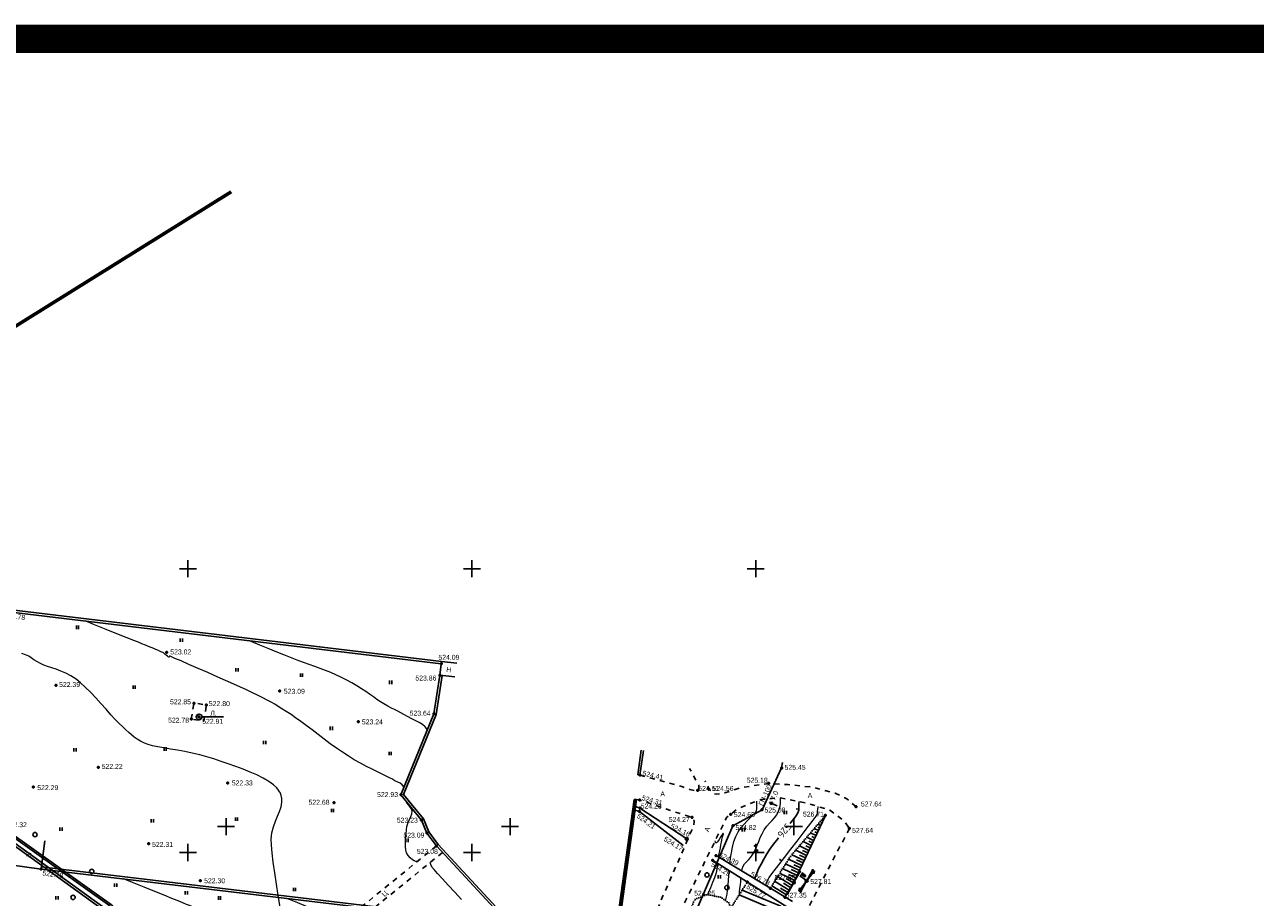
# Model space of a CAD drawing. Header units: millimetres. Extents: x 767170 to 66149698, y -983507 to 2493658.
# Tile 133 of 226: x 2038318 to 2255061, y -467642 to -313890. Entities that reach past the tile are written whole.
import ezdxf

# ---------------------------------------------------------------- set-up
doc = ezdxf.new("R2010")
doc.units = ezdxf.units.MM
for name, pattern in [('Д_ТРОТ_ТРУБА', [3, 1.5, -1.5]), ('ДОРОГИ_СТРОЯЩ', [9, 8, -1]), ('Контура низ откосов  Штриховая 0.1-0.5 - - - - - - -', [0.6, 0.1, -0.5])]:
    doc.linetypes.add(name, pattern=pattern)
for name, color, linetype in [('(001) Сетка', 92, 'Continuous'), ('(004) Точки рельефа', 7, 'Continuous'), ('(004a) Точки рельефа (отк.)', 7, 'Continuous'), ('(007) Здания', 7, 'Continuous'), ('(011) Колодцы', 7, 'Continuous'), ('(013) Газ', 30, 'ИК_Газопровод -------г--------'), ('(022) Возд. Линии', 7, 'Continuous'), ('(024) Ж_д знаки', 7, 'Continuous'), ('(025) Дорога', 7, 'Continuous'), ('(027) Гидрография', 7, 'Continuous'), ('(031) Горизонтали', 42, 'Continuous'), ('(035) Откосы', 7, 'Continuous'), ('(036) Растительность', 7, 'Continuous'), ('(038) Деревья', 7, 'Continuous'), ('(039) Земля', 7, 'Continuous'), ('(040) Ограда', 7, 'Continuous'), ('C-TOPO-MAJR', 9, 'Continuous')]:
    doc.layers.add(name, color=color, linetype=linetype)
doc.layers.add('(032) Горизонтали утолщенные', color=32, linetype='Continuous', lineweight=30)
doc.layers.add('(042) Бергштрих', color=32, linetype='Continuous', lineweight=30)
doc.styles.add('BM-431', font='txt')
doc.styles.add('D-431', font='txt')
doc.styles.add('P-131', font='txt')
doc.styles.add('S', font='txtwr', dxfattribs={"oblique": 15})
doc.styles.get("Standard").update_dxf_attribs({"font": 'isocpeui.ttf'})
doc.styles.add('СПДС', font='isocpeur.ttf')
doc.linetypes.add('GAZ_VOZDUSH', pattern='A,1,-2,["~",Standard,S=3,R=0,X=-1.5,Y=-1.5],-1,10', length=14)
doc.linetypes.add('ИК_Газопровод -------г--------', pattern='A,9,-0.6,["Г",Standard,S=1.2,R=0,X=0,Y=-0.6],-1.2', length=10.8)
doc.linetypes.add('ОГРАДА_БЕТ', pattern='A,4,["|",Standard,S=0.8,R=0,X=0,Y=-0.8],4', length=8)
doc.linetypes.add('ОГРАДА_М_1М', pattern='A,2.5,["о",Standard,S=1,R=0,X=0,Y=-0.35],0.5,["0",Standard,S=0.5,R=0,X=-0.3,Y=-0.25],2.5', length=5.5)
doc.linetypes.add('ОТКОСЫ_НЕУКР1', pattern='A,0.5,["|",Standard,S=-1.2,R=0,X=0,Y=1.2],1,["|",Standard,S=-0.5,R=0,X=0,Y=0.5],0.5', length=2)
doc.linetypes.add('ОТКОСЫ_УКРЕП', pattern='A,0.5,["|",Standard,S=1.2,R=0,X=0,Y=-1.2],0.8,[".",Standard,S=1,R=0.1,X=0.1,Y=-1.2],0.1,["|",Standard,S=0.5,R=0,X=0,Y=-0.5],0', length=1.4)

# ---------------------------------------------------------------- blocks, each defined once
blk = doc.blocks.new('I04010')
for p, q in [((-0.412273, 0.007146), (-0.412273, 1.207146)), ((0.387727, 1.207146), (0.387727, 0.007146))]:
    blk.add_line(p, q)
blk = doc.blocks.new('d')
at = {"layer": '(038) Деревья'}
blk.add_ellipse((0, 0), major_axis=(0.265, 0.265), ratio=1, start_param=5.497787, end_param=11.780972, dxfattribs=at)
blk = doc.blocks.new('Setka')
at = {"layer": '(001) Сетка'}
for p, q in [((-1.5, 0), (1.5, 0)), ((0, 1.5), (0, -1.5))]:
    blk.add_line(p, q, dxfattribs=at)
blk = doc.blocks.new('пк-flat-1')
at = {"layer": '(024) Ж_д знаки', "linetype": 'Continuous'}
blk.add_circle((0, 0), 0.25, dxfattribs=at)
blk = doc.blocks.new('S2-flat-3')
at = {"layer": '(022) Возд. Линии'}
for p, q in [((0, 0), (1.21, 1.59)), ((1.21, 1.59), (0.71, 1.35)), ((1.21, 1.59), (1.11, 1.04))]:
    blk.add_line(p, q, dxfattribs=at)
blk = doc.blocks.new('S1-flat-3')
at = {"layer": '(022) Возд. Линии'}
for p, q in [((0, 0), (-1.21, -1.59)), ((-1.21, -1.59), (-1.11, -1.04)), ((-1.21, -1.59), (-0.71, -1.35))]:
    blk.add_line(p, q, dxfattribs=at)
blk = doc.blocks.new('f-flat-2')
at = {"layer": '(022) Возд. Линии'}
for points in [[(-0.2, 0.15), (-1.19, 0.91)], [(-1.11, 0.85), (-0.66, 1.44)]]:
    blk.add_lwpolyline(points, dxfattribs=at)
blk.add_lwpolyline([(-0.22, 0.78), (-0.22, 0.78, 0.414214), (-0.25, 1.01), (-0.72, 1.36), (-0.92, 1.11), (-0.45, 0.75, 0.414214)], format="xyb", close=True, dxfattribs=at)
blk.add_circle((0, 0), 0.25, dxfattribs=at)
blk = doc.blocks.new('s3-flat-5')
at = {"layer": '(022) Возд. Линии'}
h = blk.add_hatch(dxfattribs=at)
h.set_pattern_fill('ACET-2D-ANSI31', color=256, scale=0.01, angle=60.8095, style=0)
h.set_pattern_definition([(105.809457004, (-32459.07727, -79845.225074), (-0.030548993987, -0.008649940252), [])])
edge = h.paths.add_edge_path()
edge.add_arc((0.93, 1.66), 0.1, 0, 360)
blk.add_lwpolyline([(0, 0), (0.98, 1.75)], dxfattribs=at)
blk.add_circle((0.93, 1.66), 0.1, dxfattribs=at)
blk = doc.blocks.new('s4-flat-5')
at = {"layer": '(022) Возд. Линии'}
h = blk.add_hatch(dxfattribs=at)
h.set_pattern_fill('ACET-2D-ANSI31', color=256, scale=0.01, angle=240.8095, style=0)
h.set_pattern_definition([(285.809457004, (-32458.83407, -79844.78975), (0.030548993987, 0.008649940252), [])])
edge = h.paths.add_edge_path()
edge.add_arc((-0.93, -1.66), 0.1, 0, 360)
blk.add_lwpolyline([(0, 0), (-0.98, -1.75)], dxfattribs=at)
blk.add_circle((-0.93, -1.66), 0.1, dxfattribs=at)
blk = doc.blocks.new('prov-s-flat-3')
at = {"layer": '(022) Возд. Линии'}
for name, p in [('s3-flat-5', (0.12, 0.22)), ('s4-flat-5', (-0.12, -0.22))]:
    blk.add_blockref(name, p, dxfattribs=at)
blk = doc.blocks.new('STOLB-flat-3')
at = {"layer": '(022) Возд. Линии'}
blk.add_circle((0, 0), 0.25, dxfattribs=at)
blk = doc.blocks.new('s3-flat-7')
at = {"layer": '(022) Возд. Линии'}
h = blk.add_hatch(dxfattribs=at)
h.set_pattern_fill('ACET-2D-ANSI31', color=256, scale=0.01, angle=60.8095, style=0)
h.set_pattern_definition([(105.809457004, (-32456.82427, -79844.929074), (-0.030548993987, -0.008649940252), [])])
edge = h.paths.add_edge_path()
edge.add_arc((0.93, 1.66), 0.1, 0, 360)
blk.add_lwpolyline([(0, 0), (0.98, 1.75)], dxfattribs=at)
blk.add_circle((0.93, 1.66), 0.1, dxfattribs=at)
blk = doc.blocks.new('s4-flat-7')
at = {"layer": '(022) Возд. Линии'}
h = blk.add_hatch(dxfattribs=at)
h.set_pattern_fill('ACET-2D-ANSI31', color=256, scale=0.01, angle=240.8095, style=0)
h.set_pattern_definition([(285.809457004, (-32456.58107, -79844.49375), (0.030548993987, 0.008649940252), [])])
edge = h.paths.add_edge_path()
edge.add_arc((-0.93, -1.66), 0.1, 0, 360)
blk.add_lwpolyline([(0, 0), (-0.98, -1.75)], dxfattribs=at)
blk.add_circle((-0.93, -1.66), 0.1, dxfattribs=at)
blk = doc.blocks.new('prov-s-flat-5')
at = {"layer": '(022) Возд. Линии'}
for name, p in [('s3-flat-7', (0.12, 0.22)), ('s4-flat-7', (-0.12, -0.22))]:
    blk.add_blockref(name, p, dxfattribs=at)
blk = doc.blocks.new('I01171-flat-4')
at = {"layer": '(011) Колодцы'}
blk.add_line((-0.36, 0.35), (0.35, -0.35), dxfattribs=at)
blk.add_circle((0, 0), 0.5, dxfattribs=at)
at = {"color": 4, "style": 'S', "oblique": 15}
blk.add_attdef('Z', (0.81, -0.55), '', height=1, dxfattribs=at)
blk = doc.blocks.new('wef-flat-2')
at = {"layer": '(025) Дорога', "linetype": 'Д_ТРОТ_ТРУБА'}
blk.add_hatch(color=0, dxfattribs=at).paths.add_polyline_path([(-1121939, -1943163.38), (-1121938.8, -1943162.92), (-1121939.36, -1943162.94)])
at = {"layer": '(022) Возд. Линии', "color": 0}
for points in [[(-1121939.36, -1943162.94), (-1121939, -1943163.38)], [(-1121937.99, -1943163.55), (-1121938.9, -1943163.15)]]:
    blk.add_lwpolyline(points, dxfattribs=at)
at = {"layer": '(025) Дорога', "color": 0, "linetype": 'Д_ТРОТ_ТРУБА'}
blk.add_lwpolyline([(-1121939, -1943163.38), (-1121938.8, -1943162.92), (-1121939.36, -1943162.94), (-1121939, -1943163.38)], close=True, dxfattribs=at)
blk.add_lwpolyline([(-1121939, -1943163.38), (-1121938.8, -1943162.92)], dxfattribs=at)
blk = doc.blocks.new('A$C05d28b1e')
at = {"layer": '(013) Газ', "linetype": 'ByBlock'}
h = blk.add_hatch(color=0, dxfattribs=at)
edge = h.paths.add_edge_path()
edge.add_arc((138885, 152734), 250, 0, 360)
h = blk.add_hatch(color=0, dxfattribs=at)
edge = h.paths.add_edge_path()
edge.add_arc((135454, 145357), 250, 0, 360)
h = blk.add_hatch(color=0, dxfattribs=at)
edge = h.paths.add_edge_path()
edge.add_arc((130316, 142546), 250, 0, 360)
at = {"layer": '(004) Точки рельефа', "color": 7, "linetype": 'ByBlock', "lineweight": -2}
for p in [(1747, 180352), (30573, 173111), (78939, 171095), (11095, 167307), (78719, 169049), (50459, 166279), (35380, 164130), (37596, 163828), (34918, 161331), (36287, 161705), (64358, 160896), (77648, 162259), (18534, 152854), (138885, 152734), (41326, 150087), (113936, 151466), (136624, 150006), (7092, 149385), (71840, 147999), (126046, 148992), (60083, 146636), (113890, 147063), (135454, 145357), (152004, 145904), (75441, 143543), (113831, 145065), (123073, 144000), (129881, 144552), (146596, 144378), (76428, 141258), (130316, 142546), (150815, 142076), (27408, 139381), (78095, 138984), (127329, 137291), (126734, 136461), (36516, 132857), (132828, 132631), (141038, 132543), (143291, 132839), (136892, 131516)]:
    blk.add_point(p, dxfattribs=at)
at = {"layer": '(004) Точки рельефа', "color": 0}
blk.add_point((121460, 139124), dxfattribs=at)
at = {"layer": '(004a) Точки рельефа (отк.)', "color": 7, "linetype": 'ByBlock', "lineweight": -2}
for p in [(124083, 148765), (113938, 145653), (139476, 129956)]:
    blk.add_point(p, dxfattribs=at)
at = {"layer": '(007) Здания', "ltscale": 600}
blk.add_lwpolyline([(-3701, 181073), (1747, 180352), (2403, 185309)], dxfattribs=at)
at = {"layer": '(013) Газ', "linetype": 'GAZ_VOZDUSH', "ltscale": 600, "flags": 128}
blk.add_lwpolyline([(139039, 153682), (138885, 152734), (135454, 145357), (130316, 142546), (115842, 109039), (104824, 79051), (99727, 68744), (82201, 34139), (52809, 3628), (56082, -3749), (32593, -24350), (33828, -29046), (31852, -35564), (-6995, -77251), (-10648, -79274), (-22017, -90450), (-29954, -94459), (-74554, -132816), (-76953, -135094)], dxfattribs=at)
at = {"layer": '(022) Возд. Линии', "color": 0, "ltscale": 600, "flags": 128}
blk.add_lwpolyline([(36792, 161705), (40580, 161705)], dxfattribs=at)
at = {"layer": '(025) Дорога', "linetype": 'Д_ТРОТ_ТРУБА', "ltscale": 600, "flags": 128}
blk.add_lwpolyline([(34918, 161331), (35390, 164192), (37596, 163828), (37124, 160967)], close=True, dxfattribs=at)
for points in [[(113936, 151466), (121289, 149446), (122733, 148912), (123882, 148671), (124283, 148858), (124283, 149659), (122653, 152650)], [(152004, 145904), (150374, 147296), (148289, 148299), (144505, 149302), (139988, 149803), (136624, 150006), (131571, 149225), (128868, 148338), (127439, 148106), (126950, 148193), (126046, 148992), (125433, 150461)], [(113335, 147140), (113890, 147063), (123073, 144000), (123325, 143794), (123508, 143307), (123340, 142397), (117537, 129153), (105171, 96881), (98532, 80158)]]:
    blk.add_lwpolyline(points, dxfattribs=at)
at = {"layer": '(025) Дорога', "linetype": 'Д_ТРОТ_ТРУБА', "ltscale": 600}
for points in [[(78095, 138984), (53653, 119123)], [(79154, 137840), (54828, 118073)]]:
    blk.add_lwpolyline(points, dxfattribs=at)
at = {"layer": '(027) Гидрография', "color": 3, "ltscale": 600}
for points in [[(-33072, 174860), (-20984, 157389), (19936, 127856), (27459, 120222)], [(27819, 120568), (20596, 128411), (-20516, 157669), (-32739, 175082)]]:
    blk.add_lwpolyline(points, dxfattribs=at)
at = {"layer": '(031) Горизонтали', "color": 42, "linetype": 'Continuous', "lineweight": 0, "ltscale": 600}
for points in [[(50575, 128203), (50235, 130239), (49908, 132280), (49610, 134257), (49356, 136102), (49160, 137746), (49038, 139121), (49004, 140158), (49117, 141318), (49376, 142368), (49725, 143328), (50108, 144220), (50467, 145065), (50748, 145883), (50893, 146696), (50873, 147357), (50761, 147865), (50632, 148213), (50551, 148390), (50474, 148534), (50296, 148818), (49964, 149229), (49415, 149751), (48574, 150367), (47587, 150946), (46483, 151491), (45288, 152008), (44031, 152499), (42738, 152971), (41437, 153426), (40155, 153870), (38921, 154307), (37687, 154710), (36404, 155057), (35096, 155357), (33788, 155618), (32505, 155849), (31270, 156058), (30110, 156254), (29048, 156446), (28109, 156641), (27317, 156849), (26697, 157077), (25959, 157444), (25362, 157796), (24859, 158152), (24398, 158531), (23931, 158952), (23409, 159435), (22780, 159999), (22223, 160533), (21542, 161252), (20764, 162111), (19911, 163067), (19010, 164075), (18083, 165091), (17157, 166072), (16255, 166972), (15401, 167749), (14621, 168358), (13710, 168934), (12820, 169403), (11958, 169785), (11133, 170101), (10352, 170372), (9625, 170618), (8959, 170861), (8363, 171120), (7709, 171473), (7192, 171801), (6741, 172107), (6285, 172392), (5752, 172659), (5071, 172912)], [(72384, 149334), (72068, 149736), (71700, 150020), (71273, 150248), (70784, 150481), (70226, 150781), (69809, 151009), (69234, 151296), (68520, 151642), (67689, 152044), (66764, 152501), (65765, 153010), (64714, 153569), (63632, 154177), (62540, 154832), (61533, 155486), (60484, 156213), (59408, 156992), (58322, 157802), (57242, 158622), (56184, 159431), (55164, 160207), (54198, 160928), (53303, 161575), (52495, 162124), (51625, 162688), (50883, 163161), (50226, 163568), (49607, 163937), (48980, 164293), (48300, 164662), (47522, 165070), (46600, 165544), (45730, 165968), (44518, 166533), (43044, 167204), (41386, 167947), (39625, 168729), (37841, 169516), (36111, 170274), (34516, 170969), (33136, 171567), (32050, 172035), (31446, 172293), (31174, 172408), (31088, 172442), (31076, 172446), (31068, 172437), (31059, 172398), (31052, 172317), (31036, 172246), (30956, 172268), (30865, 172318), (30737, 172407), (30517, 172569), (30336, 172712), (30216, 172845), (30088, 172966), (29904, 173062), (29575, 173208), (29153, 173387), (28689, 173584), (28297, 173750), (27863, 173931), (27377, 174132), (26829, 174357), (26206, 174611), (25718, 174808), (24775, 175188), (23447, 175722), (21806, 176381), (19923, 177138), (17868, 177964), (16251, 178613)], [(76503, 159447), (76093, 159989), (75618, 160397), (75076, 160726), (74463, 161031), (73778, 161366), (73019, 161784), (72379, 162153), (71808, 162460), (71271, 162730), (70736, 162994), (70172, 163278), (69545, 163611), (68824, 164020), (68219, 164394), (67610, 164802), (66984, 165240), (66330, 165704), (65634, 166189), (64885, 166692), (64071, 167209), (63179, 167734), (62198, 168264), (61281, 168718), (60377, 169130), (59477, 169512), (58570, 169873), (57646, 170224), (56694, 170576), (55703, 170940), (54664, 171324), (53566, 171741), (52398, 172201), (51217, 172675), (49895, 173207), (48472, 173778), (46988, 174375), (45483, 174979), (45029, 175162)], [(131871, 134548), (131952, 134940), (132122, 135419), (132373, 135829), (132693, 136194), (133060, 136565), (133450, 136994), (133839, 137532), (134100, 138007), (134345, 138549), (134589, 139144), (134845, 139781), (135127, 140445), (135449, 141122), (135824, 141799), (136299, 142486), (136768, 143023), (137219, 143482), (137639, 143934), (138018, 144451), (138342, 145103), (138559, 145786), (138655, 146379), (138674, 146930), (138660, 147462)], [(74697, 136223), (74613, 136232), (74444, 136266), (74191, 136355), (73859, 136540), (73469, 136866), (73123, 137284), (72842, 137780), (72707, 138250), (72642, 138870), (72634, 139587), (72669, 140351), (72735, 141111), (72819, 141817), (72909, 142416), (73090, 143087), (73339, 143649), (73587, 144146), (73762, 144624), (73794, 145129), (73662, 145579), (73429, 145916), (73145, 146216), (72862, 146558), (72632, 147019)], [(129812, 135791), (129834, 136083), (129907, 136870), (130026, 137797), (130204, 138788), (130455, 139770), (130792, 140667), (131236, 141475), (131763, 142225), (132325, 142900), (132871, 143485), (133352, 143961), (133719, 144311), (133923, 144519), (134147, 144758), (134330, 144947), (134467, 145214), (134510, 145504), (134528, 145973), (134521, 146547), (134503, 146868)], [(136025, 132040), (136037, 132076), (136197, 132462), (136417, 132913), (136696, 133408), (136983, 133813), (137574, 134602), (138400, 135685), (139392, 136977), (140481, 138389), (141596, 139835), (142669, 141226), (143631, 142476), (144411, 143498), (144941, 144203), (145152, 144505), (145207, 144728), (145208, 144922), (145216, 145157), (145250, 145380), (145280, 145557), (145302, 145781), (145301, 145920)], [(127786, 137015), (127831, 137268), (127905, 137657), (127992, 138106), (128091, 138632), (128193, 139176), (128282, 139659), (128359, 140070), (128421, 140399), (128525, 140775), (128619, 141088), (128596, 141248), (128447, 141077), (128181, 140628), (127858, 140093), (127599, 139731), (127425, 139562), (127326, 139522), (127283, 139528), (127253, 139550), (127211, 139650), (127189, 139914)], [(82483, 129525), (81304, 130845), (80168, 132089), (79140, 133201), (78287, 134126), (77673, 134807), (77364, 135188), (77107, 135712), (76987, 136079)], [(125892, 130419), (126032, 130724), (126426, 131665), (126794, 132604), (127110, 133454), (127345, 134128), (127472, 134540), (127547, 134938), (127575, 135276), (127586, 135588), (127612, 135909)], [(129011, 129367), (129075, 129553), (129203, 130030), (129286, 130506), (129372, 131219), (129456, 132063), (129532, 132932), (129597, 133718), (129646, 134314), (129673, 134614)], [(131436, 130416), (131485, 130890), (131547, 131492), (131612, 132129), (131671, 132708), (131714, 133136), (131734, 133319)]]:
    blk.add_lwpolyline(points, dxfattribs=at)
at = {"layer": '(032) Горизонтали утолщенные', "color": 32, "linetype": 'Continuous', "lineweight": 30, "ltscale": 600}
for points in [[(140388, 142940), (140465, 143034), (141068, 143794), (141512, 144399), (141747, 144804), (141891, 145278), (141939, 145684), (141938, 146072), (141930, 146492), (141949, 146793)], [(134100, 133202), (134202, 133481), (134489, 134181), (134838, 134956), (135251, 135794), (135724, 136681), (136260, 137603), (136784, 138397), (137445, 139293), (138192, 140247), (138345, 140436)]]:
    blk.add_lwpolyline(points, dxfattribs=at)
at = {"layer": '(035) Откосы', "ltscale": 600}
for p, q in [((145974, 143053), (145794, 143138)), ((146181, 143495), (145941, 143608)), ((146389, 143936), (146329, 143965)), ((144937, 140846), (143977, 141297)), ((145352, 141729), (144632, 142067)), ((145144, 141287), (144724, 141485)), ((145559, 142170), (145259, 142311)), ((145767, 142612), (145286, 142837)), ((143693, 138196), (142012, 138986)), ((144108, 139080), (142667, 139756)), ((143900, 138638), (143120, 139004)), ((144522, 139963), (143322, 140526)), ((144315, 139521), (143655, 139831)), ((144730, 140404), (144190, 140658)), ((142449, 135547), (140116, 136643)), ((142864, 136430), (140703, 137445)), ((143278, 137313), (141358, 138215)), ((143071, 136872), (142051, 137351)), ((143486, 137755), (142585, 138178)), ((141619, 133781), (139043, 134991)), ((142034, 134664), (139579, 135817)), ((141827, 134223), (140569, 134813)), ((142241, 135106), (141045, 135668)), ((142656, 135989), (141520, 136522)), ((140232, 131208), (137649, 132769)), ((140736, 132044), (138153, 133604)), ((141205, 132898), (138506, 134165)), ((140484, 131626), (139193, 132406)), ((140989, 132461), (139699, 133240)), ((141412, 133340), (140093, 133959)), ((138333, 127432), (131400, 130359)), ((138720, 128349), (131937, 131213)), ((139728, 130373), (137144, 131933)), ((139980, 130791), (138688, 131571))]:
    blk.add_line(p, q, dxfattribs=at)
at = {"layer": '(035) Откосы', "linetype": 'ОТКОСЫ_УКРЕП', "ltscale": 600}
for points in [[(121460, 139124), (113831, 145065), (113079, 145296)], [(113166, 145926), (113938, 145653), (122167, 140236)], [(127329, 137291), (140775, 129171)], [(140270, 127955), (126734, 136461)]]:
    blk.add_lwpolyline(points, dxfattribs=at)
at = {"layer": '(035) Откосы', "linetype": 'Контура низ откосов  Штриховая 0.1-0.5 - - - - - - -', "ltscale": 600}
blk.add_lwpolyline([(103197, 56600), (106463, 71701), (112284, 88953), (116260, 106271), (122597, 117101), (129958, 128064), (132828, 132631)], dxfattribs=at)
at = {"layer": '(039) Земля', "linetype": 'Контура низ откосов  Штриховая 0.1-0.5 - - - - - - -', "ltscale": 600, "flags": 128}
blk.add_lwpolyline([(123629, 129579), (125819, 130434), (128230, 129908), (129587, 128967), (129958, 128064), (122516, 117194), (122153, 116893), (121737, 116767), (119861, 117043), (118571, 117618), (118379, 118023), (118406, 118643), (123629, 129579)], dxfattribs=at)
at = {"layer": '(040) Ограда', "linetype": 'ОГРАДА_БЕТ', "ltscale": 600, "flags": 128}
for points in [[(78939, 171095), (1747, 180352)], [(79114, 168987), (78036, 162151), (72300, 148067), (75787, 143752), (76777, 141458), (78404, 139239), (107660, 107650), (97834, 80410)], [(114537, 155792), (113936, 151466)]]:
    blk.add_lwpolyline(points, dxfattribs=at)
at = {"layer": '(040) Ограда', "ltscale": 600, "flags": 128}
for points in [[(78987, 171492), (1795, 180749)], [(78719, 169049), (77648, 162259), (71840, 147999), (75441, 143543), (76428, 141258), (78095, 138984), (107201, 107557), (97119, 79607), (98114, 79156), (98532, 80158), (97458, 80546)], [(114141, 155847), (113540, 151521)], [(113540, 151521), (113936, 151466)], [(107473, 107852), (112939, 147195)], [(107839, 107582), (113335, 147140)], [(113335, 147140), (112939, 147195)]]:
    blk.add_lwpolyline(points, dxfattribs=at)
at = {"layer": '(040) Ограда', "linetype": 'ОГРАДА_М_1М', "ltscale": 600, "flags": 128}
blk.add_lwpolyline([(107648, 107663), (113137, 147168)], dxfattribs=at)
at = {"layer": '(042) Бергштрих', "color": 32, "linetype": 'Continuous', "lineweight": 30, "ltscale": 600}
for p, q in [((141915, 145481), (141419, 145541)), ((134467, 138847), (134004, 139036)), ((138896, 136331), (138500, 136636))]:
    blk.add_line(p, q, dxfattribs=at)
at = {"linetype": 'ОТКОСЫ_НЕУКР1', "ltscale": 600}
for points in [[(-33445, 174611), (-21276, 157105), (19660, 127559), (24742, 121859), (27459, 120222)], [(27819, 120568), (20868, 128604), (-20197, 157827), (-32113, 175279)]]:
    blk.add_lwpolyline(points, dxfattribs=at)
at = {"ltscale": 600}
for points in [[(78987, 171492), (78719, 169049), (81349, 168766)], [(78987, 171492), (81664, 171204)]]:
    blk.add_lwpolyline(points, dxfattribs=at)
at = {"layer": '(001) Сетка', "xscale": 1000, "yscale": 1000, "zscale": 1000}
for p in [(34335, 187831), (84335, 187831), (134335, 187831), (34335, 137831), (84335, 137831), (134335, 137831)]:
    blk.add_blockref('Setka', p, dxfattribs=at)
at = {"layer": '(022) Возд. Линии', "xscale": 1000, "yscale": 1000, "zscale": 1000}
for name, p in [('I01171-flat-4', (36292, 161705)), ('wef-flat-2', (1122076078, 1943309589)), ('пк-flat-1', (122167, 140236)), ('prov-s-flat-5', (141038, 132543)), ('prov-s-flat-3', (143291, 132839)), ('S2-flat-3', (143440, 133036)), ('STOLB-flat-3', (141038, 132543)), ('S1-flat-3', (143139, 132638)), ('f-flat-2', (143291, 132839))]:
    blk.add_blockref(name, p, dxfattribs=at)
at = {"layer": '(036) Растительность', "linetype": 'Continuous', "xscale": 500, "yscale": 500, "zscale": 500}
for p in [(14888, 177197), (33178, 174947), (42978, 169702), (54337, 168766), (24865, 166671), (70052, 167499), (59575, 159403), (14453, 155607), (30327, 155757), (47830, 156924), (69953, 154987), (59795, 144910), (28069, 143119), (42889, 143381), (139534, 144590), (11977, 141647), (132152, 141546), (139124, 140376), (72910, 139668), (134437, 137743), (127919, 133247), (11261, 129536), (34038, 130404), (53100, 130997)]:
    blk.add_blockref('I04010', p, dxfattribs=at)
at = {"layer": '(038) Деревья', "linetype": 'Continuous', "xscale": 1000, "yscale": 1000, "zscale": 1000}
for p in [(7401, 140982), (17397, 134497), (125747, 133884), (14112, 129924), (129244, 131653)]:
    blk.add_blockref('d', p, dxfattribs=at)
at = {"layer": '(004) Точки рельефа', "linetype": 'ByBlock', "char_height": 875, "attachment_point": 4, "style": 'D-431'}
for s, insert, rotation in [('522.78', (1992, 179651), 352.98283), ('524.41', (114420, 151836), 347.04094), ('524.31', (114298, 147503), 344.24624), ('524.21', (113524, 144404), 324.20435), ('524.16', (119388, 142573), 333.74689), ('524.17', (118248, 140346), 327.98336), ('524.39', (127937, 137535), 332.77009), ('524.29', (126572, 135844), 329.51202), ('526.73', (133482, 134121), 330.23942), ('525.77', (132805, 131937), 328.5982)]:
    blk.add_mtext(s, dxfattribs=dict(at, insert=insert, rotation=rotation))
for s, insert in [('523.02', (31223, 173161)), ('524.09', (78438, 172206)), ('523.86', (74387, 168552)), ('522.39', (11641, 167413)), ('522.85', (31175, 164374)), ('523.09', (51230, 166221)), ('522.80', (38021, 164054)), ('523.64', (73375, 162366)), ('522.78', (30832, 161132)), ('522.91', (36842, 160932)), ('523.24', (64970, 160838)), ('522.22', (19139, 152994)), ('525.45', (139405, 152829)), ('522.29', (7802, 149249)), ('522.33', (42054, 150076)), ('524.56', (126712, 149113)), ('525.18', (132741, 150549)), ('522.93', (67636, 148031)), ('522.68', (55570, 146672)), ('525.08', (135867, 145305)), ('527.64', (152852, 146371)), ('522.32', (2266, 142727)), ('523.23', (71123, 143520)), ('524.27', (119005, 143643)), ('524.65', (130478, 144503)), ('526.71', (142638, 144580)), ('523.09', (72273, 140881)), ('524.82', (130746, 142222)), ('527.64', (151290, 141727)), ('522.31', (28015, 139249)), ('523.08', (74653, 138026)), ('522.30', (37181, 132847)), ('527.65', (137614, 133427)), ('527.81', (143930, 132717)), ('524.25', (123479, 130643))]:
    blk.add_mtext(s, dxfattribs=dict(at, insert=insert))
at = {"layer": '(004a) Точки рельефа (отк.)', "linetype": 'ByBlock', "char_height": 875, "attachment_point": 4, "style": 'D-431'}
for s, insert in [('524.51', (124208, 149115)), ('524.23', (114063, 146003)), ('527.35', (139601, 130306))]:
    blk.add_mtext(s, dxfattribs=dict(at, insert=insert))
at = {"layer": '(007) Здания', "style": 'P-131'}
for rotation, p in [(81.54283, (-63, 182398)), (353.69467, (79775, 169624))]:
    blk.add_text('Н', height=880, rotation=rotation, dxfattribs=at).set_placement(p)
at = {"layer": '(011) Колодцы', "style": 'BM-431'}
blk.add_text('Л.', height=875, dxfattribs=at).set_placement((38267, 161939))
at = {"layer": '(013) Газ', "color": 0, "linetype": 'Continuous', "style": 'BM-431'}
for s, p in [('ГН-100', (135570, 145966)), ('7.0', (137666, 146922))]:
    blk.add_text(s, height=875, rotation=65.95852, dxfattribs=at).set_placement(p)
at = {"layer": '(025) Дорога', "linetype": 'ДОРОГИ_СТРОЯЩ', "style": 'BM-431'}
for p in [(117528, 147705), (143487, 147448)]:
    blk.add_text('A', height=875, dxfattribs=at).set_placement(p)
for s, rotation, p in [('A', 68.34774, (126029, 141374)), ('A', 68.34774, (151965, 133422)), ('Ц', 44.66394, (68974, 129959))]:
    blk.add_text(s, height=875, rotation=rotation, dxfattribs=at).set_placement(p)
at = {"layer": 'C-TOPO-MAJR', "color": 32, "linetype": 'Continuous', "lineweight": 30, "insert": (139365, 141689), "char_height": 1250, "width": 2398.75, "attachment_point": 5, "rotation": 230.63484, "style": 'СПДС', "bg_fill": 3, "box_fill_scale": 1.254, "bg_fill_color": 256, "bg_fill_true_color": 13158600, "bg_fill_transparency": 0}
blk.add_mtext('526', dxfattribs=at)
at = {"layer": '(025) Дорога', "linetype": 'Д_ТРОТ_ТРУБА', "ltscale": 600, "flags": 128}
for points in [[(103071, 78364), (108136, 94128), (121311, 127975), (129224, 144046), (129881, 144552), (131035, 145447), (133208, 146418), (135300, 147146), (138641, 147465), (143191, 146540), (147359, 145316), (149783, 143492), (150815, 142076)], [(150815, 142076), (135921, 113311), (125552, 93370), (117383, 77821), (104208, 56333), (99627, 49152), (88708, 25275), (72217, 300), (60109, -13961), (40976, -33812), (21855, -53057), (7525, -67385), (-21145, -96032), (-41237, -115998), (-56020, -131074), (-73097, -148290), (-76079, -151266)]]:
    blk.add_lwpolyline(points, dxfattribs=at)
at = {"layer": '(035) Откосы', "linetype": 'Контура низ откосов  Штриховая 0.1-0.5 - - - - - - -', "ltscale": 600}
blk.add_lwpolyline([(146596, 144378), (140424, 137117), (138311, 133865), (136892, 131516)], dxfattribs=at)
at = {"layer": '(035) Откосы', "ltscale": 600}
blk.add_lwpolyline([(146596, 144378), (141038, 132543), (139476, 129956)], dxfattribs=at)

msp = doc.modelspace()

# ---------------------------------------------------------------- linework, layer by layer
at = {"color": 3, "lineweight": 60}
msp.add_lwpolyline([(1978959.86, -364345.08), (1998174.59, -391017.41), (2074677.66, -343362.85)], dxfattribs=at)

# ---------------------------------------------------------------- block references
at = {"color": 5, "lineweight": 50}
msp.add_blockref('A$C05d28b1e', (2032748.06, -597565.05), dxfattribs=at)

# ---------------------------------------------------------------- next in the draw order: linework, layer by layer
at = {"color": 5, "const_width": 5000}
msp.add_lwpolyline([(769670.35, -316390.45), (6017589.4, -316390.45), (6017589.4, -981006.92), (769670.35, -981006.92)], close=True, dxfattribs=at)

# ---------------------------------------------------------------- next in the draw order: block references
at = {"color": 5, "lineweight": 50}
msp.add_blockref('A$C05d28b1e', (2039466.73, -642998.3), dxfattribs=at)

doc.saveas('drawing.dxf')
